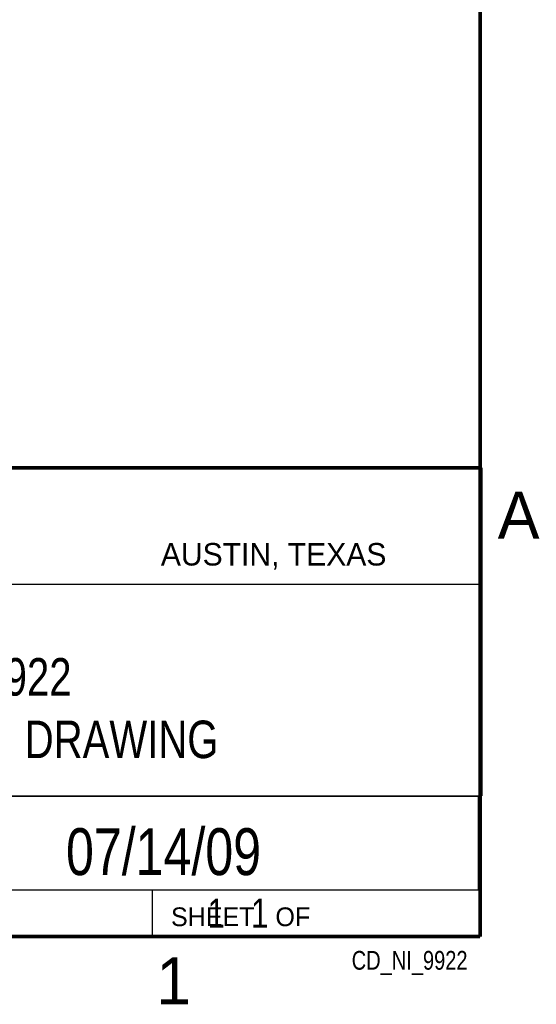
# Model space of a CAD drawing. Header units: inches. Extents: x 0 to 34, y 0 to 22.
# Tile 26 of 40: x 31 to 33.8, y 0.1 to 5.4. Entities that reach past the tile are written whole.
import ezdxf
from ezdxf.enums import TextEntityAlignment as Align

# ---------------------------------------------------------------- set-up
doc = ezdxf.new("R2010")
doc.units = ezdxf.units.IN
doc.header["$LTSCALE"] = 1.87
doc.header["$MEASUREMENT"] = 0
doc.layers.get('0').update_dxf_attribs({"linetype": 'CONTINUOUS'})
doc.styles.get("Standard").update_dxf_attribs({"font": 'txt', "width": 0.8})

msp = doc.modelspace()

# ---------------------------------------------------------------- linework, layer by layer
at = {"color": 2, "linetype": 'CONTINUOUS'}
for p, q in [((28.3793, 3.00033), (33.5093, 3.00033)), ((33.5093, 3.00033), (33.5093, 1.25033)), ((28.72307, 2.38), (33.50002, 2.38)), ((28.3793, 1.25033), (33.5093, 1.25033)), ((30.13002, 1.24989), (33.49002, 1.24989)), ((33.49002, 1.24989), (33.49002, 0.74989)), ((28.38002, 0.75), (33.50002, 0.75)), ((30.13002, 0.74989), (33.49002, 0.74989)), ((31.75002, 0.75), (33.50002, 0.75)), ((31.75002, 0.75), (31.75002, 0.5)), ((33.50002, 0.75), (33.50002, 0.5)), ((31.75002, 0.5), (33.50002, 0.5)), ((32.49527, 0.50168), (33.49527, 0.50168)), ((32.49527, 0.50168), (32.49527, 0.50118)), ((32.49527, 0.50118), (33.49527, 0.50118)), ((33.49527, 0.50168), (33.49527, 0.50118))]:
    msp.add_line(p, q, dxfattribs=at)
at = {"color": 7, "linetype": 'CONTINUOUS', "const_width": 0.02}
for points in [[(33.50002, 0.5), (33.50002, 21.5)], [(25.58002, 3), (33.50002, 3)], [(0.50002, 0.5), (33.50002, 0.5)]]:
    msp.add_lwpolyline(points, dxfattribs=at)

# ---------------------------------------------------------------- texts
at = {"color": 2, "linetype": 'CONTINUOUS'}
for s, height, p in [('A', 0.25, (33.5939, 2.62275)), ('AUSTIN, TEXAS', 0.12, (31.79573, 2.479)), ('SHEET   OF', 0.1, (31.84991, 0.55572)), ('1', 0.25, (31.77062, 0.13897))]:
    msp.add_text(s, height=height, dxfattribs=at).set_placement(p)
at = {"color": 7, "linetype": 'CONTINUOUS', "width": 0.8}
msp.add_text('07/14/09', height=0.25, dxfattribs=at).set_placement((31.81002, 0.82802), align=Align.CENTER)
at = {"color": 2, "linetype": 'CONTINUOUS', "width": 0.8}
msp.add_text('CD_NI_9922', height=0.1, dxfattribs=at).set_placement((33.43277, 0.32355), align=Align.RIGHT)
at = {"color": 7, "linetype": 'CONTINUOUS'}
for s, insert, char_height, width, attachment_point in [('NI 9922\\PCUSTOMER DRAWING', (30.9443, 1.98533), 0.2, 2.56, 2), ('     1   1', (31.81252, 0.70312), 0.15625, 1.25, 1)]:
    msp.add_mtext(s, dxfattribs=dict(at, insert=insert, char_height=char_height, width=width, attachment_point=attachment_point))

doc.saveas('drawing.dxf')
